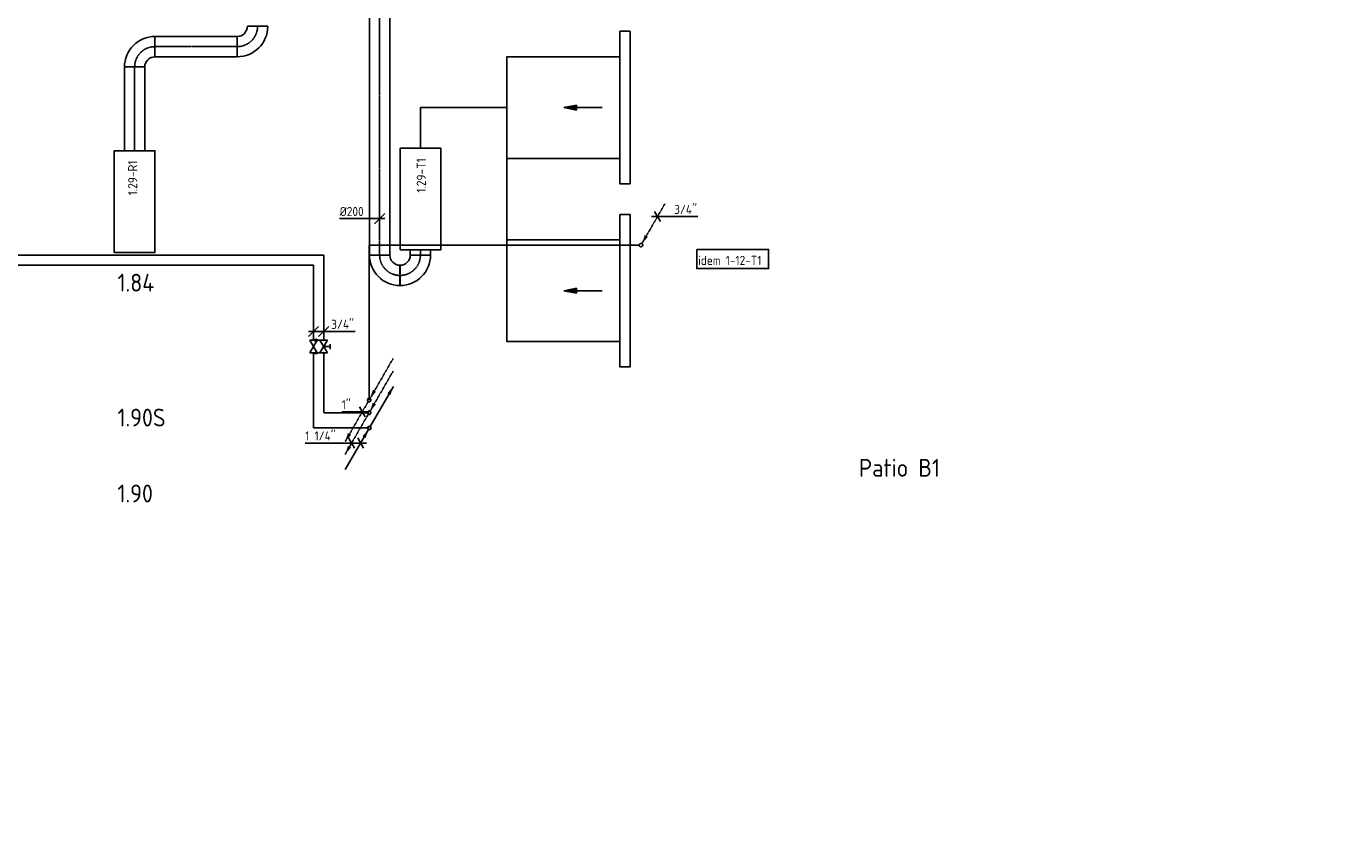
# Model space of a CAD drawing. Header units: millimetres. Extents: x -2733 to 48660, y -299 to 65852.
# Tile 4 of 44: x 6627 to 19556, y 2683 to 10699. Entities that reach past the tile are written whole.
import ezdxf
from ezdxf.enums import TextEntityAlignment as Align

# ---------------------------------------------------------------- set-up
doc = ezdxf.new("R2010")
doc.units = ezdxf.units.MM
for name, pattern in [('2322107', [2000, 1000, 1000]), ('2322107_a', [2000, 1000, 1000]), ('2322108', [7, 5, -2]), ('2322108_a', [7, 5, -2]), ('CENTER2', [28.575, 19.05, -3.175, 3.175, -3.175])]:
    doc.linetypes.add(name, pattern=pattern)
for name, color, linetype in [('bTuwkundig', 7, 'Continuous'), ('WL561---', 4, 'Continuous'), ('WL561---_AANVOER', 1, '2322107'), ('WL561---_RETOUR', 5, '2322108'), ('WL570---_APP', 2, 'Continuous'), ('WL570---_RETOUR_D', 4, 'Continuous'), ('WL570---_RETOUR_HL', 1, 'CENTER2'), ('WL570---_RETOUR_RST', 4, 'Continuous'), ('WL570---_TOEVOER', 3, 'Continuous'), ('WL570---_TOEVOER_D', 3, 'Continuous'), ('WL570---_TOEVOER_HL', 1, 'CENTER2'), ('WM561---_AANVOER', 1, 'Continuous'), ('WM561---_RETOUR', 1, 'Continuous'), ('WM570---', 1, 'Continuous'), ('WM570---_TOEVOER', 1, 'Continuous')]:
    doc.layers.add(name, color=color, linetype=linetype)
doc.styles.add('BURO-018', font='BUROFONT', dxfattribs={"height": 1.8})
doc.styles.add('STABICAD-018', font='ISOCP.SHX', dxfattribs={"height": 90})
doc.styles.add('STABICAD-035', font='ISOCP.SHX', dxfattribs={"height": 175})

# ---------------------------------------------------------------- blocks, each defined once
blk = doc.blocks.new('*U8')
at = {"linetype": '2322108'}
for points in [[(9, 15), (37, 100), (68, 82)], [(-236, -409), (-208, -325), (-177, -342)]]:
    blk.add_hatch(color=2, dxfattribs=at).paths.add_polyline_path(points, flags=0)
at = {"color": 2, "linetype": '2322108_a'}
for p, q in [((9, 15, 3000), (236, 409, 3000)), ((-236, -409, 3000), (-9, -15, 3000))]:
    blk.add_line(p, q, dxfattribs=at)
at = {"color": 0, "linetype": '2322108'}
blk.add_line((0, 0), (0, 0, 3000), dxfattribs=at)
blk.add_circle((0, 0, 3000), 17.5, dxfattribs=at)
at = {"color": 2, "linetype": '2322108'}
blk.add_circle((0, 0, 3000), 17.5, dxfattribs=at)
at = {"layer": 'WL561---', "color": 2, "style": 'STABICAD-018'}
for tag, p in [('POSITIONCODE', (9997, 7175, 1499)), ('SECTIONCODE', (9997, 7175, 1499)), ('CODE', (9997, 7125)), ('FLOORCODE', (10047, 7025))]:
    blk.add_attdef(tag, p, '', height=1.2, dxfattribs=at)
blk = doc.blocks.new('*U9')
at = {"linetype": '2322108'}
for points in [[(9, 15), (37, 100), (68, 82)], [(-236, -409), (-208, -325), (-177, -342)]]:
    blk.add_hatch(color=2, dxfattribs=at).paths.add_polyline_path(points, flags=0)
at = {"color": 2, "linetype": '2322108_a'}
for p, q in [((9, 15, 3000), (236, 409, 3000)), ((-236, -409, 3000), (-9, -15, 3000))]:
    blk.add_line(p, q, dxfattribs=at)
at = {"color": 0, "linetype": '2322108'}
blk.add_line((0, 0), (0, 0, 3000), dxfattribs=at)
blk.add_circle((0, 0, 3000), 17.5, dxfattribs=at)
at = {"color": 2, "linetype": '2322108'}
blk.add_circle((0, 0, 3000), 17.5, dxfattribs=at)
at = {"layer": 'WL561---', "color": 2, "style": 'STABICAD-018'}
for tag, p in [('POSITIONCODE', (9997, 7050, 1499)), ('SECTIONCODE', (9997, 7050, 1499)), ('CODE', (9997, 7000)), ('FLOORCODE', (10047, 6900))]:
    blk.add_attdef(tag, p, '', height=1.2, dxfattribs=at)
blk = doc.blocks.new('*U10')
at = {"linetype": '2322107'}
for points in [[(236, 409), (208, 325), (177, 342)], [(-9, -15), (-37, -100), (-68, -82)]]:
    blk.add_hatch(color=2, dxfattribs=at).paths.add_polyline_path(points, flags=0)
at = {"color": 2, "linetype": '2322107_a'}
for p, q in [((236, 409, 3000), (9, 15, 3000)), ((-9, -15, 3000), (-236, -409, 3000))]:
    blk.add_line(p, q, dxfattribs=at)
at = {"color": 0, "linetype": '2322107'}
blk.add_line((0, 0), (0, 0, 3000), dxfattribs=at)
blk.add_circle((0, 0, 3000), 17.5, dxfattribs=at)
at = {"color": 2, "linetype": '2322107'}
blk.add_circle((0, 0, 3000), 17.5, dxfattribs=at)
at = {"layer": 'WL561---', "color": 2, "style": 'STABICAD-018'}
for tag, p in [('POSITIONCODE', (9999, 6900, 1499)), ('SECTIONCODE', (9999, 6900, 1499)), ('CODE', (9999, 6850)), ('FLOORCODE', (10049, 6750))]:
    blk.add_attdef(tag, p, '', height=1.2, dxfattribs=at)
blk = doc.blocks.new('*U11')
at = {"color": 0, "linetype": 'Continuous'}
for p, q in [((-198, 0), (-545, 0)), ((58, 0), (-198, 0)), ((-60, -50), (-118, 50)), ((29, -50), (-29, 50))]:
    blk.add_line(p, q, dxfattribs=at)
at = {"color": 0, "linetype": 'Continuous', "style": 'STABICAD-018'}
blk.add_text("1 1/4''", height=90, dxfattribs=at).set_placement((-545, 25))
at = {"layer": 'WL561---', "color": 2, "style": 'STABICAD-018'}
blk.add_attdef('CODE', (9914, 6602, 3000), '', height=1.2, dxfattribs=at)
blk = doc.blocks.new('*U12')
at = {"color": 0, "linetype": 'Continuous'}
for p, q in [((-71, 0), (-202, 0)), ((58, 0), (-71, 0)), ((29, -50), (-29, 50))]:
    blk.add_line(p, q, dxfattribs=at)
at = {"color": 0, "linetype": 'Continuous', "style": 'STABICAD-018'}
blk.add_text("1''", height=90, dxfattribs=at).set_placement((-202, 25))
at = {"layer": 'WL561---', "color": 2, "style": 'STABICAD-018'}
blk.add_attdef('CODE', (9930, 6909), '', height=1.2, dxfattribs=at)
blk = doc.blocks.new('PI_SYM115')
at = {"color": 0, "linetype": 'Continuous'}
for p, q in [((-2.5, 1.5), (2.5, -1.5)), ((-2.5, -1.5), (-2.5, 1.5)), ((2.5, 1.5), (-2.5, -1.5)), ((2.5, -1.5), (2.5, 1.5))]:
    blk.add_line(p, q, dxfattribs=at)
at = {"color": 0, "linetype": 'Continuous', "style": 'BURO-018'}
blk.add_attdef('PRODUCTCODE', text='', height=1.8, dxfattribs=at).set_placement((0, 0), align=Align.MIDDLE)
blk = doc.blocks.new('PI_SYM138')
at = {"color": 0, "linetype": 'Continuous'}
for p, q in [((-2.5, 1.5), (2.5, -1.5)), ((-2.5, -3), (-2.5, 1.5)), ((2.5, 1.5), (-2.5, -1.5)), ((-1, 2.5), (1, 2.5)), ((0, 0), (0, 2.5)), ((2.5, -3), (2.5, 1.5)), ((-3, -3.5), (-2, -2.5)), ((-3, -2.5), (-2, -3.5)), ((2, -3.5), (3, -2.5)), ((2, -2.5), (3, -3.5))]:
    blk.add_line(p, q, dxfattribs=at)
at = {"color": 0, "linetype": 'Continuous', "style": 'BURO-018'}
blk.add_attdef('PRODUCTCODE', text='', height=1.8, dxfattribs=at).set_placement((0, 0), align=Align.MIDDLE)
blk = doc.blocks.new('*U150')
at = {"color": 0, "linetype": 'Continuous'}
for p, q in [((-50, -50), (50, 50)), ((-50, 0), (124, 0)), ((50, -50), (150, 50)), ((124, 0), (408, 0))]:
    blk.add_line(p, q, dxfattribs=at)
at = {"color": 0, "linetype": 'Continuous', "style": 'STABICAD-018'}
blk.add_text("3/4''", height=90, dxfattribs=at).set_placement((174, 25))
at = {"layer": 'WL570---_RETOUR_RST', "color": 2, "style": 'STABICAD-018'}
blk.add_attdef('CODE', (9450, 7699), '', height=1.2, dxfattribs=at)
blk = doc.blocks.new('*U151')
at = {"linetype": '2322108'}
blk.add_hatch(color=2, dxfattribs=at).paths.add_polyline_path([(9, 15), (37, 100), (68, 82)], flags=0)
at = {"color": 2, "linetype": '2322108_a'}
blk.add_line((9, 15, 3000), (236, 409, 3000), dxfattribs=at)
at = {"color": 0, "linetype": '2322108'}
blk.add_line((0, 0), (0, 0, 3000), dxfattribs=at)
blk.add_circle((0, 0, 3000), 17.5, dxfattribs=at)
at = {"color": 2, "linetype": '2322108'}
blk.add_circle((0, 0, 3000), 17.5, dxfattribs=at)
at = {"layer": 'WL570---_RETOUR_RST', "color": 2, "style": 'STABICAD-018'}
for tag, p in [('POSITIONCODE', (12669, 8698, 1499)), ('SECTIONCODE', (12669, 8698, 1499)), ('CODE', (12669, 8648)), ('FLOORCODE', (12719, 8548))]:
    blk.add_attdef(tag, p, '', height=1.2, dxfattribs=at)
blk = doc.blocks.new('*U152')
at = {"color": 0, "linetype": 'Continuous'}
for p, q in [((-58, 0), (114, 0)), ((-29, 50), (29, -50)), ((114, 0), (398, 0))]:
    blk.add_line(p, q, dxfattribs=at)
at = {"color": 0, "linetype": 'Continuous', "style": 'STABICAD-018'}
blk.add_text("3/4''", height=90, dxfattribs=at).set_placement((164, 25))
at = {"layer": 'WL570---_RETOUR_RST', "color": 2, "style": 'STABICAD-018'}
blk.add_attdef('CODE', (12831, 8828), '', height=1.2, dxfattribs=at)
blk = doc.blocks.new('*U338')
at = {"color": 0, "linetype": 'Continuous'}
for p, q in [((-200, -100, -3025), (-200, 100, -3025)), ((100, -200, -3025), (-100, -200, -3025))]:
    blk.add_line(p, q, dxfattribs=at)
for radius, start in [(300, 0), (100, 360)]:
    blk.add_arc((-200, -200, -3025), radius, start, 90, dxfattribs=at)
at = {"layer": 'WL570---_RETOUR_HL', "linetype": 'CENTER2'}
blk.add_arc((-200, -200, -3025), 200, 0, 90, dxfattribs=at)
at = {"layer": 'WL570---_TOEVOER_D', "color": 2, "style": 'STABICAD-018'}
for tag in ['CODE', 'POSITIONCODE', 'SECTIONCODE']:
    blk.add_attdef(tag, (8900, 10499, 3025), '', height=1.8, dxfattribs=at)
blk = doc.blocks.new('*U343')
at = {"color": 0, "linetype": 'Continuous'}
for p, q in [((0, 100, -3025), (808, 100, -3025)), ((0, -100, -3025), (0, 100, -3025)), ((808, 100, -3025), (808, -100, -3025)), ((0, -100, -3025), (808, -100, -3025))]:
    blk.add_line(p, q, dxfattribs=at)
at = {"layer": 'WL570---_RETOUR_HL', "linetype": 'CENTER2'}
blk.add_line((0, 0, -3025), (808, 0, -3025), dxfattribs=at)
at = {"layer": 'WL570---_TOEVOER_D', "color": 2, "style": 'STABICAD-018'}
for tag in ['CODE', 'POSITIONCODE', 'SECTIONCODE']:
    blk.add_attdef(tag, (8700, 10499, 3025), '', height=1.8, dxfattribs=at)
blk = doc.blocks.new('*U341')
at = {"color": 0, "linetype": 'Continuous'}
for p, q in [((-100, 200, -3025), (100, 200, -3025)), ((-200, -100, -3025), (-200, 100, -3025))]:
    blk.add_line(p, q, dxfattribs=at)
for radius in [100, 300]:
    blk.add_arc((-200, 200, -3025), radius, 270, 0, dxfattribs=at)
at = {"layer": 'WL570---_RETOUR_HL', "linetype": 'CENTER2'}
blk.add_arc((-200, 200, -3025), 200, 270, 0, dxfattribs=at)
at = {"layer": 'WL570---_TOEVOER_D', "color": 2, "style": 'STABICAD-018'}
for tag in ['CODE', 'POSITIONCODE', 'SECTIONCODE']:
    blk.add_attdef(tag, (7692, 10499, 3025), '', height=1.8, dxfattribs=at)
blk = doc.blocks.new('*U342')
at = {"color": 0, "linetype": 'Continuous'}
for p, q in [((0, 100, -3025), (824, 100, -3025)), ((0, -100, -3025), (0, 100, -3025)), ((824, 100, -3025), (824, -100, -3025)), ((0, -100, -3025), (824, -100, -3025))]:
    blk.add_line(p, q, dxfattribs=at)
at = {"layer": 'WL570---_RETOUR_HL', "linetype": 'CENTER2'}
blk.add_line((0, 0, -3025), (824, 0, -3025), dxfattribs=at)
at = {"layer": 'WL570---_TOEVOER_D', "color": 2, "style": 'STABICAD-018'}
for tag in ['CODE', 'POSITIONCODE', 'SECTIONCODE']:
    blk.add_attdef(tag, (7692, 10299, 3025), '', height=1.8, dxfattribs=at)
blk = doc.blocks.new('*U358')
at = {"color": 0, "linetype": 'Continuous'}
for p, q in [((0, 100, -3025), (50, 100, -3025)), ((0, -100, -3025), (0, 100, -3025)), ((50, 100, -3025), (50, -100, -3025)), ((0, -100, -3025), (50, -100, -3025))]:
    blk.add_line(p, q, dxfattribs=at)
at = {"layer": 'WL570---_TOEVOER_HL', "linetype": 'CENTER2'}
blk.add_line((0, 0, -3025), (50, 0, -3025), dxfattribs=at)
at = {"layer": 'WL570---_TOEVOER_D', "color": 2, "style": 'STABICAD-018'}
for tag in ['CODE', 'POSITIONCODE', 'SECTIONCODE']:
    blk.add_attdef(tag, (10501, 8450, 3025), '', height=1.8, dxfattribs=at)
blk = doc.blocks.new('*U359')
at = {"color": 0, "linetype": 'Continuous'}
for p, q in [((-100, 200, -3025), (100, 200, -3025)), ((-200, -100, -3025), (-200, 100, -3025))]:
    blk.add_line(p, q, dxfattribs=at)
for radius, end in [(100, 0), (300, 360)]:
    blk.add_arc((-200, 200, -3025), radius, 270, end, dxfattribs=at)
at = {"layer": 'WL570---_TOEVOER_HL', "linetype": 'CENTER2'}
blk.add_arc((-200, 200, -3025), 200, 270, 0, dxfattribs=at)
at = {"layer": 'WL570---_TOEVOER_D', "color": 2, "style": 'STABICAD-018'}
for tag, p in [('CODE', (10501, 8350, 3025)), ('POSITIONCODE', (10501, 8250, 3025)), ('SECTIONCODE', (10501, 8250, 3025))]:
    blk.add_attdef(tag, p, '', height=1.8, dxfattribs=at)
blk = doc.blocks.new('*U360')
at = {"color": 0, "linetype": 'Continuous'}
for p, q in [((-200, -100, -3025), (-200, 100, -3025)), ((100, -200, -3025), (-100, -200, -3025))]:
    blk.add_line(p, q, dxfattribs=at)
for radius, start in [(300, 0), (100, 360)]:
    blk.add_arc((-200, -200, -3025), radius, start, 90, dxfattribs=at)
at = {"layer": 'WL570---_TOEVOER_HL', "linetype": 'CENTER2'}
blk.add_arc((-200, -200, -3025), 200, 0, 90, dxfattribs=at)
at = {"layer": 'WL570---_TOEVOER_D', "color": 2, "style": 'STABICAD-018'}
for tag, p in [('CODE', (9992, 8350, 3025)), ('POSITIONCODE', (9992, 8250, 3025)), ('SECTIONCODE', (9992, 8250, 3025))]:
    blk.add_attdef(tag, p, '', height=1.8, dxfattribs=at)
blk = doc.blocks.new('*U378')
at = {"color": 0, "linetype": 'Continuous'}
for p, q in [((0, 100, -3025), (5822, 100, -3025)), ((0, -100, -3025), (0, 100, -3025)), ((5822, 100, -3025), (5822, -100, -3025)), ((0, -100, -3025), (5822, -100, -3025))]:
    blk.add_line(p, q, dxfattribs=at)
at = {"layer": 'WL570---_TOEVOER_HL', "linetype": 'CENTER2'}
blk.add_line((0, 0, -3025), (5822, 0, -3025), dxfattribs=at)
at = {"layer": 'WM570---', "color": 2, "style": 'STABICAD-018'}
for tag in ['CODE', 'POSITIONCODE', 'SECTIONCODE']:
    blk.add_attdef(tag, (10100, 14272, 3025), '', height=1.8, dxfattribs=at)
blk = doc.blocks.new('*U380')
at = {"color": 0, "linetype": 'Continuous'}
for p, q in [((-100, 0, -3025), (-393, 0, -3025)), ((50, 0, -3025), (-100, 0, -3025)), ((-50, -50, -3025), (50, 50, -3025))]:
    blk.add_line(p, q, dxfattribs=at)
at = {"color": 0, "linetype": 'Continuous', "style": 'STABICAD-018'}
blk.add_text('%%c200', height=90, dxfattribs=at).set_placement((-393, 25, -3025))
at = {"layer": 'WM570---', "color": 2, "style": 'STABICAD-018'}
blk.add_attdef('CODE', (10100, 8808, 3025), '', height=1.8, dxfattribs=at)
blk = doc.blocks.new('DM_SYM002')
at = {"color": 0, "linetype": 'Continuous'}
for p, q in [((0, 0), (-7.5, 0)), ((-2.5, -0.5), (-2.5, 0.5)), ((-2.5, 0.5), (0, 0)), ((0, 0), (-2.5, -0.5))]:
    blk.add_line(p, q, dxfattribs=at)
blk.add_solid([(-2.5, 0.5), (-2.5, -0.5), (0, 0)], dxfattribs=at)

msp = doc.modelspace()

# ---------------------------------------------------------------- linework, layer by layer
at = {"layer": 'WL561---_AANVOER', "linetype": '2322107'}
for p, q in [((-841.3, 8350), (9450, 8350)), ((9450, 8350), (9450, 7612.5)), ((9450, 7487.5), (9450, 6750)), ((9450, 6750), (9998.7, 6750))]:
    msp.add_line(p, q, dxfattribs=at)
at = {"layer": 'WL561---_RETOUR', "linetype": '2322108'}
for p, q in [((9996.7, 7025), (9996.7, 8547.6)), ((9996.7, 8547.6), (12651.6, 8547.6)), ((9550, 8450), (-841.3, 8450)), ((9550, 8450), (9550, 7612.5)), ((9550, 7487.5), (9550, 6900)), ((9550, 6900), (9996.7, 6900))]:
    msp.add_line(p, q, dxfattribs=at)
at = {"layer": 'WL570---_APP'}
for points in [[(7491.8, 8475), (7891.8, 8475), (7891.8, 9475), (7491.8, 9475)], [(10300.8, 8500), (10700.8, 8500), (10700.8, 9500), (10300.8, 9500)]]:
    msp.add_lwpolyline(points, close=True, dxfattribs=at)
at = {"layer": 'WL570---_TOEVOER_D'}
for points in [[(12461, 10650), (12561, 10650), (12561, 9150), (12461, 9150)], [(12461, 8850), (12561, 8850), (12561, 7350), (12461, 7350)]]:
    msp.add_lwpolyline(points, close=True, dxfattribs=at)
for points in [[(12461, 10400), (11350.8, 10400), (11350.8, 7600), (12461, 7600)], [(10500.8, 9500), (10500.8, 9900), (11350.8, 9900)], [(12461, 9400), (11350.8, 9400)], [(12461, 8600), (11350.8, 8600)]]:
    msp.add_lwpolyline(points, dxfattribs=at)
at = {"layer": 'WM570---_TOEVOER'}
msp.add_lwpolyline([(13217.3, 8505.5), (13922.9, 8505.5), (13922.9, 8317.2), (13217.3, 8317.2)], close=True, dxfattribs=at)

# ---------------------------------------------------------------- block references
at = {"layer": 'WL561---_AANVOER', "color": 2, "linetype": '2322107', "xscale": 25, "yscale": 25, "zscale": 25, "rotation": 270.0000000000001}
msp.add_blockref('PI_SYM115', (9450, 7550), dxfattribs=at)
at = {"layer": 'WL561---_AANVOER', "linetype": '2322107'}
msp.add_blockref('*U10', (9998.7, 6750), dxfattribs=at)
at = {"layer": 'WL561---_RETOUR', "linetype": '2322108'}
for name, p in [('*U151', (12669.1, 8547.6)), ('*U8', (9996.7, 7025)), ('*U9', (9996.7, 6900))]:
    msp.add_blockref(name, p, dxfattribs=at)
at = {"layer": 'WL561---_RETOUR', "color": 2, "linetype": '2322108', "xscale": 25, "yscale": 25, "zscale": 25, "rotation": 269.9999999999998}
msp.add_blockref('PI_SYM138', (9550, 7550), dxfattribs=at)
at = {"layer": 'WL570---_RETOUR_D', "linetype": 'Continuous'}
for name, p, rotation in [('*U338', (8900, 10499.1, 3025), 270), ('*U341', (7691.8, 10499.1, 3025), 180), ('*U343', (8700, 10499.1, 3025), 180), ('*U342', (7691.8, 10299.1, 3025), 270)]:
    msp.add_blockref(name, p, dxfattribs=dict(at, rotation=rotation))
at = {"layer": 'WL570---_TOEVOER', "linetype": 'Continuous', "xscale": 49.99999999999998, "yscale": 49.99999999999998, "zscale": 49.99999999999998, "rotation": 179.9999999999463}
for p in [(11911, 9900), (11911, 8100)]:
    msp.add_blockref('DM_SYM002', p, dxfattribs=at)
at = {"layer": 'WL570---_TOEVOER_D', "linetype": 'Continuous'}
for name, p, rotation in [('*U378', (10100, 14271.7, 3025), 270), ('*U360', (10100, 8250, 3025), 180), ('*U358', (10500.8, 8450, 3025), 90.00000000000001)]:
    msp.add_blockref(name, p, dxfattribs=dict(at, rotation=rotation))
msp.add_blockref('*U359', (10500.8, 8250, 3025), dxfattribs=at)
at = {"layer": 'WM561---_AANVOER', "linetype": 'Continuous'}
msp.add_blockref('*U150', (9450, 7699.3), dxfattribs=at)
at = {"layer": 'WM561---_RETOUR', "linetype": 'Continuous'}
for name, p in [('*U152', (12831.2, 8828.5)), ('*U12', (9929.8, 6909.2)), ('*U11', (9913.5, 6602.4, 3000))]:
    msp.add_blockref(name, p, dxfattribs=at)
at = {"layer": 'WM570---_TOEVOER', "linetype": 'Continuous'}
msp.add_blockref('*U380', (10100, 8808.1, 3025), dxfattribs=at)

# ---------------------------------------------------------------- texts
at = {"layer": 'bTuwkundig', "color": 3, "style": 'STABICAD-035'}
for s, p in [('1.84', (7523.2, 8091.3, -500)), ('1.90S', (7523.2, 6764.9, -500)), ('Patio B1', (14811.2, 6271, -500)), ('1.90', (7523.2, 6018.7, -500))]:
    msp.add_text(s, height=175, dxfattribs=at).set_placement(p)
at = {"layer": 'WL570---_TOEVOER_D', "insert": (4883.9, 3074.5), "char_height": 90, "attachment_point": 1, "style": 'STABICAD-018'}
msp.add_mtext_dynamic_manual_height_columns('aircoditioningsunit\\P\\pi-270,l360,t360;t.b.v.^Iserverruimte', width=1562.744, gutter_width=450, heights=[0], dxfattribs=at)
at = {"layer": 'WM570---', "style": 'STABICAD-018'}
for s, p in [('1.29-R1', (7717.9, 9037.5)), ('1.29-T1', (10554.3, 9063.7))]:
    msp.add_text(s, height=90, rotation=90, dxfattribs=at).set_placement(p)
at = {"layer": 'WM570---_TOEVOER', "style": 'STABICAD-018'}
msp.add_text('idem 1-12-T1', height=90, dxfattribs=at).set_placement((13230.5, 8352.6))

doc.saveas('drawing.dxf')
